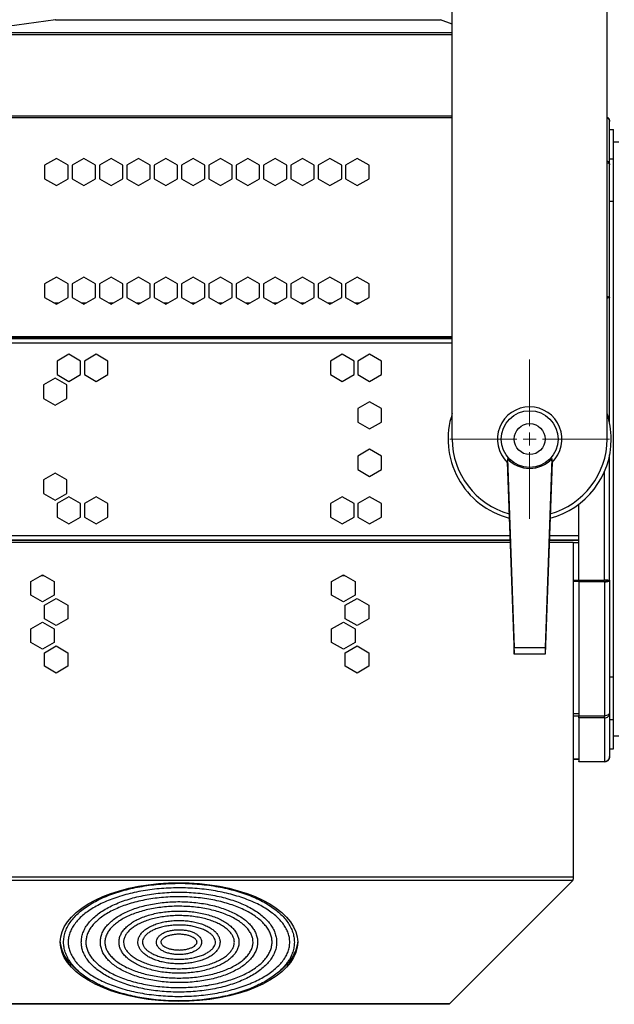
# Model space of a CAD drawing. Header units: millimetres. Extents: x 25 to 1481, y -957 to 677.
# Tile 10 of 12: x 812 to 1042, y 18 to 400. Entities that reach past the tile are written whole.
import ezdxf

# ---------------------------------------------------------------- set-up
doc = ezdxf.new("R2010")
doc.units = ezdxf.units.MM

# ---------------------------------------------------------------- blocks, each defined once
blk = doc.blocks.new('SW_CENTERMARKSYMBOL_3')
at = {"color": 0, "linetype": 'Continuous', "lineweight": 18}
for p, q in [((0, 5), (0, 30.89)), ((-5, 0), (-30.89, 0)), ((0, 0), (-2.5, 0)), ((0, 0), (0, 2.5)), ((0, 0), (0, -2.5)), ((0, 0), (2.5, 0)), ((5, 0), (30.89, 0)), ((0, -5), (0, -30.89))]:
    blk.add_line(p, q, dxfattribs=at)

msp = doc.modelspace()

# ---------------------------------------------------------------- linework, layer by layer
at = {"color": 7, "linetype": 'Continuous', "lineweight": 25}
for p, q in [((979.38, 237.25), (979.38, 637.25)), ((1039.38, 237.25), (1039.38, 637.25)), ((825.69, 399.74), (790.26, 394.76)), ((825.69, 399.74), (974.82, 399.74)), ((979.38, 397.99), (974.82, 399.74)), ((785.37, 394.07), (979.38, 394.07)), ((790.26, 394.76), (979.38, 394.76)), ((672.28, 362.55), (979.38, 362.55)), ((672.28, 361.85), (979.38, 361.85)), ((1040.38, 343.5), (1040.38, 360.25)), ((1040.38, 357.25), (1041.88, 357.25)), ((1041.88, 345.88), (1041.88, 357.25)), ((1043.88, 352.25), (1041.88, 352.25)), ((825.98, 346.01), (821.43, 343.39)), ((821.43, 343.39), (821.43, 338.13)), ((830.53, 343.39), (825.98, 346.01)), ((830.53, 338.13), (830.53, 343.39)), ((836.58, 346.01), (832.03, 343.39)), ((832.03, 343.39), (832.03, 338.13)), ((841.13, 343.39), (836.58, 346.01)), ((841.13, 338.13), (841.13, 343.39)), ((847.18, 346.01), (842.63, 343.39)), ((842.63, 343.39), (842.63, 338.13)), ((851.73, 343.39), (847.18, 346.01)), ((851.73, 338.13), (851.73, 343.39)), ((857.78, 346.01), (853.23, 343.39)), ((853.23, 343.39), (853.23, 338.13)), ((862.33, 343.39), (857.78, 346.01)), ((862.33, 338.13), (862.33, 343.39)), ((868.38, 346.01), (863.83, 343.39)), ((863.83, 343.39), (863.83, 338.13)), ((872.93, 343.39), (868.38, 346.01)), ((872.93, 338.13), (872.93, 343.39)), ((878.98, 346.01), (874.43, 343.39)), ((874.43, 343.39), (874.43, 338.13)), ((883.53, 343.39), (878.98, 346.01)), ((883.53, 338.13), (883.53, 343.39)), ((889.58, 346.01), (885.03, 343.39)), ((885.03, 343.39), (885.03, 338.13)), ((894.13, 343.39), (889.58, 346.01)), ((894.13, 338.13), (894.13, 343.39)), ((900.18, 346.01), (895.63, 343.39)), ((895.63, 343.39), (895.63, 338.13)), ((904.73, 343.39), (900.18, 346.01)), ((904.73, 338.13), (904.73, 343.39)), ((910.78, 346.01), (906.23, 343.39)), ((906.23, 343.39), (906.23, 338.13)), ((915.33, 343.39), (910.78, 346.01)), ((915.33, 338.13), (915.33, 343.39)), ((921.38, 346.01), (916.83, 343.39)), ((916.83, 343.39), (916.83, 338.13)), ((925.93, 343.39), (921.38, 346.01)), ((925.93, 338.13), (925.93, 343.39)), ((931.98, 346.01), (927.43, 343.39)), ((927.43, 343.39), (927.43, 338.13)), ((936.53, 343.39), (931.98, 346.01)), ((936.53, 338.13), (936.53, 343.39)), ((942.58, 346.01), (938.03, 343.39)), ((938.03, 343.39), (938.03, 338.13)), ((947.13, 343.39), (942.58, 346.01)), ((947.13, 338.13), (947.13, 343.39)), ((1040.38, 345.88), (1041.88, 345.88)), ((1040.38, 291.94), (1040.38, 343.5)), ((1041.88, 329.43), (1041.88, 345.88)), ((821.43, 338.13), (825.98, 335.51)), ((825.98, 335.51), (830.53, 338.13)), ((832.03, 338.13), (836.58, 335.51)), ((836.58, 335.51), (841.13, 338.13)), ((842.63, 338.13), (847.18, 335.51)), ((847.18, 335.51), (851.73, 338.13)), ((853.23, 338.13), (857.78, 335.51)), ((857.78, 335.51), (862.33, 338.13)), ((863.83, 338.13), (868.38, 335.51)), ((868.38, 335.51), (872.93, 338.13)), ((874.43, 338.13), (878.98, 335.51)), ((878.98, 335.51), (883.53, 338.13)), ((885.03, 338.13), (889.58, 335.51)), ((889.58, 335.51), (894.13, 338.13)), ((895.63, 338.13), (900.18, 335.51)), ((900.18, 335.51), (904.73, 338.13)), ((906.23, 338.13), (910.78, 335.51)), ((910.78, 335.51), (915.33, 338.13)), ((916.83, 338.13), (921.38, 335.51)), ((921.38, 335.51), (925.93, 338.13)), ((927.43, 338.13), (931.98, 335.51)), ((931.98, 335.51), (936.53, 338.13)), ((938.03, 338.13), (942.58, 335.51)), ((942.58, 335.51), (947.13, 338.13)), ((1040.38, 329.43), (1041.88, 329.43)), ((1041.88, 270.79), (1041.88, 329.43)), ((825.98, 300.01), (821.43, 297.39)), ((830.53, 297.39), (825.98, 300.01)), ((836.58, 300.01), (832.03, 297.39)), ((841.13, 297.39), (836.58, 300.01)), ((847.18, 300.01), (842.63, 297.39)), ((851.73, 297.39), (847.18, 300.01)), ((857.78, 300.01), (853.23, 297.39)), ((862.33, 297.39), (857.78, 300.01)), ((868.38, 300.01), (863.83, 297.39)), ((872.93, 297.39), (868.38, 300.01)), ((878.98, 300.01), (874.43, 297.39)), ((883.53, 297.39), (878.98, 300.01)), ((889.58, 300.01), (885.03, 297.39)), ((894.13, 297.39), (889.58, 300.01)), ((900.18, 300.01), (895.63, 297.39)), ((904.73, 297.39), (900.18, 300.01)), ((910.78, 300.01), (906.23, 297.39)), ((915.33, 297.39), (910.78, 300.01)), ((921.38, 300.01), (916.83, 297.39)), ((925.93, 297.39), (921.38, 300.01)), ((931.98, 300.01), (927.43, 297.39)), ((936.53, 297.39), (931.98, 300.01)), ((942.58, 300.01), (938.03, 297.39)), ((947.13, 297.39), (942.58, 300.01)), ((821.43, 297.39), (821.43, 292.13)), ((830.53, 292.13), (830.53, 297.39)), ((832.03, 297.39), (832.03, 292.13)), ((841.13, 292.13), (841.13, 297.39)), ((842.63, 297.39), (842.63, 292.13)), ((851.73, 292.13), (851.73, 297.39)), ((853.23, 297.39), (853.23, 292.13)), ((862.33, 292.13), (862.33, 297.39)), ((863.83, 297.39), (863.83, 292.13)), ((872.93, 292.13), (872.93, 297.39)), ((874.43, 297.39), (874.43, 292.13)), ((883.53, 292.13), (883.53, 297.39)), ((885.03, 297.39), (885.03, 292.13)), ((894.13, 292.13), (894.13, 297.39)), ((895.63, 297.39), (895.63, 292.13)), ((904.73, 292.13), (904.73, 297.39)), ((906.23, 297.39), (906.23, 292.13)), ((915.33, 292.13), (915.33, 297.39)), ((916.83, 297.39), (916.83, 292.13)), ((925.93, 292.13), (925.93, 297.39)), ((927.43, 297.39), (927.43, 292.13)), ((936.53, 292.13), (936.53, 297.39)), ((938.03, 297.39), (938.03, 292.13)), ((947.13, 292.13), (947.13, 297.39)), ((821.43, 292.13), (825.98, 289.51)), ((825.04, 290.05), (826.93, 290.05)), ((825.98, 289.51), (830.53, 292.13)), ((832.03, 292.13), (836.58, 289.51)), ((835.64, 290.05), (837.53, 290.05)), ((836.58, 289.51), (841.13, 292.13)), ((842.63, 292.13), (847.18, 289.51)), ((846.24, 290.05), (848.13, 290.05)), ((847.18, 289.51), (851.73, 292.13)), ((853.23, 292.13), (857.78, 289.51)), ((856.84, 290.05), (858.73, 290.05)), ((857.78, 289.51), (862.33, 292.13)), ((863.83, 292.13), (868.38, 289.51)), ((867.44, 290.05), (869.33, 290.05)), ((868.38, 289.51), (872.93, 292.13)), ((874.43, 292.13), (878.98, 289.51)), ((878.04, 290.05), (879.93, 290.05)), ((878.98, 289.51), (883.53, 292.13)), ((885.03, 292.13), (889.58, 289.51)), ((888.64, 290.05), (890.53, 290.05)), ((889.58, 289.51), (894.13, 292.13)), ((895.63, 292.13), (900.18, 289.51)), ((899.24, 290.05), (901.13, 290.05)), ((900.18, 289.51), (904.73, 292.13)), ((906.23, 292.13), (910.78, 289.51)), ((909.84, 290.05), (911.73, 290.05)), ((910.78, 289.51), (915.33, 292.13)), ((916.83, 292.13), (921.38, 289.51)), ((920.44, 290.05), (922.33, 290.05)), ((921.38, 289.51), (925.93, 292.13)), ((927.43, 292.13), (931.98, 289.51)), ((931.04, 290.05), (932.93, 290.05)), ((931.98, 289.51), (936.53, 292.13)), ((938.03, 292.13), (942.58, 289.51)), ((941.64, 290.05), (943.53, 290.05)), ((942.58, 289.51), (947.13, 292.13)), ((1039.55, 292.46), (1039.38, 292.39)), ((1039.74, 292.34), (1039.38, 292.22)), ((1039.55, 291.92), (1039.38, 291.92)), ((1040.38, 243.42), (1040.38, 291.94)), ((670.38, 276.45), (979.38, 276.45)), ((670.38, 276.25), (979.38, 276.25)), ((676.28, 276.96), (979.38, 276.96)), ((670.38, 274.55), (979.38, 274.55)), ((830.78, 270.11), (826.23, 267.48)), ((826.23, 267.48), (826.23, 262.23)), ((835.33, 267.48), (830.78, 270.11)), ((835.33, 262.23), (835.33, 267.48)), ((841.38, 270.11), (836.83, 267.48)), ((836.83, 267.48), (836.83, 262.23)), ((845.93, 267.48), (841.38, 270.11)), ((845.93, 262.23), (845.93, 267.48)), ((936.78, 270.11), (932.23, 267.48)), ((932.23, 267.48), (932.23, 262.23)), ((941.33, 267.48), (936.78, 270.11)), ((941.33, 262.23), (941.33, 267.48)), ((947.38, 270.11), (942.83, 267.48)), ((942.83, 267.48), (942.83, 262.23)), ((951.93, 267.48), (947.38, 270.11)), ((951.93, 262.23), (951.93, 267.48)), ((1041.88, 237.25), (1041.88, 270.79)), ((825.48, 260.91), (820.93, 258.28)), ((830.03, 258.28), (825.48, 260.91)), ((826.23, 262.23), (830.78, 259.6)), ((830.78, 259.6), (835.33, 262.23)), ((836.83, 262.23), (841.38, 259.6)), ((841.38, 259.6), (845.93, 262.23)), ((932.23, 262.23), (936.78, 259.6)), ((936.78, 259.6), (941.33, 262.23)), ((942.83, 262.23), (947.38, 259.6)), ((947.38, 259.6), (951.93, 262.23)), ((820.93, 258.28), (820.93, 253.03)), ((830.03, 253.03), (830.03, 258.28)), ((820.93, 253.03), (825.48, 250.4)), ((825.48, 250.4), (830.03, 253.03)), ((947.38, 251.71), (942.83, 249.08)), ((942.83, 249.08), (942.83, 243.83)), ((951.93, 249.08), (947.38, 251.71)), ((951.93, 243.83), (951.93, 249.08)), ((942.83, 243.83), (947.38, 241.2)), ((947.38, 241.2), (951.93, 243.83)), ((1041.88, 203.71), (1041.88, 237.25)), ((947.38, 233.31), (942.83, 230.68)), ((951.93, 230.68), (947.38, 233.31)), ((942.83, 230.68), (942.83, 225.43)), ((951.93, 225.43), (951.93, 230.68)), ((1000.76, 229.74), (1003.38, 156.44)), ((1018.01, 229.74), (1015.38, 156.44)), ((1040.38, 182.57), (1040.38, 231.09)), ((942.83, 225.43), (947.38, 222.8)), ((947.38, 222.8), (951.93, 225.43)), ((1000.67, 228.29), (1003.38, 153.86)), ((1018.1, 228.29), (1015.38, 153.86)), ((825.48, 224.11), (820.93, 221.48)), ((820.93, 221.48), (820.93, 216.23)), ((830.03, 221.48), (825.48, 224.11)), ((830.03, 216.23), (830.03, 221.48)), ((1038.38, 182.59), (1038.38, 224.68)), ((820.93, 216.23), (825.48, 213.6)), ((825.48, 213.6), (830.03, 216.23)), ((830.78, 214.91), (826.23, 212.28)), ((835.33, 212.28), (830.78, 214.91)), ((841.38, 214.91), (836.83, 212.28)), ((845.93, 212.28), (841.38, 214.91)), ((936.78, 214.91), (932.23, 212.28)), ((941.33, 212.28), (936.78, 214.91)), ((947.38, 214.91), (942.83, 212.28)), ((951.93, 212.28), (947.38, 214.91)), ((826.23, 212.28), (826.23, 207.03)), ((835.33, 207.03), (835.33, 212.28)), ((836.83, 212.28), (836.83, 207.03)), ((845.93, 207.03), (845.93, 212.28)), ((932.23, 212.28), (932.23, 207.03)), ((941.33, 207.03), (941.33, 212.28)), ((942.83, 212.28), (942.83, 207.03)), ((951.93, 207.03), (951.93, 212.28)), ((1028.38, 182.59), (1028.38, 212)), ((826.23, 207.03), (830.78, 204.4)), ((830.78, 204.4), (835.33, 207.03)), ((836.83, 207.03), (841.38, 204.4)), ((841.38, 204.4), (845.93, 207.03)), ((932.23, 207.03), (936.78, 204.4)), ((936.78, 204.4), (941.33, 207.03)), ((942.83, 207.03), (947.38, 204.4)), ((947.38, 204.4), (951.93, 207.03)), ((1041.88, 145.08), (1041.88, 203.71)), ((670.38, 199.95), (1001.7, 199.95)), ((1017.07, 199.95), (1028.38, 199.95)), ((670.38, 198.25), (1001.76, 198.25)), ((670.38, 198.05), (1001.77, 198.05)), ((1001.8, 197.25), (672.28, 197.25)), ((1026.28, 197.25), (1016.97, 197.25)), ((1017, 198.25), (1028.38, 198.25)), ((1017, 198.05), (1028.38, 198.05)), ((1026.28, 197.25), (1026.28, 67.48)), ((1026.28, 197.25), (1028.38, 197.25)), ((816.03, 182.08), (820.58, 184.71)), ((820.14, 184.45), (821.02, 184.45)), ((820.58, 184.71), (825.13, 182.08)), ((932.63, 182.08), (937.18, 184.71)), ((936.74, 184.45), (937.62, 184.45)), ((937.18, 184.71), (941.73, 182.08)), ((816.03, 176.83), (816.03, 182.08)), ((825.13, 182.08), (825.13, 176.83)), ((932.63, 176.83), (932.63, 182.08)), ((941.73, 182.08), (941.73, 176.83)), ((1026.28, 182.63), (1028.38, 182.63)), ((1026.28, 182.19), (1028.38, 182.19)), ((1028.38, 182.59), (1038.38, 182.59)), ((1028.38, 181.93), (1028.38, 182.24)), ((1028.38, 181.93), (1028.38, 129.96)), ((1038.38, 181.93), (1028.38, 181.93)), ((1039.55, 182.59), (1038.38, 182.59)), ((1038.38, 182.24), (1038.38, 181.93)), ((1038.38, 181.93), (1038.38, 129.96)), ((1038.88, 182.59), (1038.88, 182.25)), ((1039.55, 182.05), (1038.97, 182.3)), ((1039.74, 182.17), (1039.06, 182.4)), ((1040.38, 182.57), (1040.38, 131.01)), ((820.58, 174.2), (816.03, 176.83)), ((825.13, 176.83), (820.58, 174.2)), ((821.33, 172.88), (825.88, 175.51)), ((825.88, 175.51), (830.43, 172.88)), ((937.18, 174.2), (932.63, 176.83)), ((941.73, 176.83), (937.18, 174.2)), ((937.93, 172.88), (942.48, 175.51)), ((942.48, 175.51), (947.03, 172.88)), ((821.33, 167.63), (821.33, 172.88)), ((830.43, 172.88), (830.43, 167.63)), ((937.93, 167.63), (937.93, 172.88)), ((947.03, 172.88), (947.03, 167.63)), ((816.03, 163.68), (820.58, 166.31)), ((820.58, 166.31), (825.13, 163.68)), ((825.88, 165), (821.33, 167.63)), ((830.43, 167.63), (825.88, 165)), ((932.63, 163.68), (937.18, 166.31)), ((937.18, 166.31), (941.73, 163.68)), ((942.48, 165), (937.93, 167.63)), ((947.03, 167.63), (942.48, 165)), ((816.03, 158.43), (816.03, 163.68)), ((825.13, 163.68), (825.13, 158.43)), ((932.63, 158.43), (932.63, 163.68)), ((941.73, 163.68), (941.73, 158.43)), ((820.58, 155.8), (816.03, 158.43)), ((825.13, 158.43), (820.58, 155.8)), ((821.33, 154.48), (825.88, 157.11)), ((825.88, 157.11), (830.43, 154.48)), ((937.18, 155.8), (932.63, 158.43)), ((941.73, 158.43), (937.18, 155.8)), ((937.93, 154.48), (942.48, 157.11)), ((942.48, 157.11), (947.03, 154.48)), ((1003.38, 153.86), (1003.38, 156.44)), ((1003.38, 156.44), (1015.38, 156.44)), ((1015.38, 156.44), (1015.38, 153.86)), ((821.33, 149.23), (821.33, 154.48)), ((830.43, 154.48), (830.43, 149.23)), ((937.93, 149.23), (937.93, 154.48)), ((947.03, 154.48), (947.03, 149.23)), ((1015.38, 153.86), (1003.38, 153.86)), ((825.88, 146.6), (821.33, 149.23)), ((830.43, 149.23), (825.88, 146.6)), ((942.48, 146.6), (937.93, 149.23)), ((947.03, 149.23), (942.48, 146.6)), ((1040.38, 145.08), (1041.88, 145.08)), ((1041.88, 128.63), (1041.88, 145.08)), ((1026.28, 130.89), (1028.38, 130.89)), ((1026.28, 129.99), (1028.38, 129.99)), ((1038.38, 129.96), (1028.38, 129.96)), ((1028.38, 129.25), (1028.38, 129.96)), ((1038.38, 129.25), (1038.38, 129.96)), ((1040.38, 131.01), (1040.38, 114.25)), ((1038.38, 129.25), (1028.38, 129.25)), ((1028.38, 129.25), (1028.38, 112.36)), ((1038.38, 129.25), (1038.38, 112.36)), ((1040.38, 128.63), (1041.88, 128.63)), ((1041.88, 117.25), (1041.88, 128.63)), ((1041.88, 122.25), (1043.88, 122.25)), ((1040.38, 117.25), (1041.88, 117.25)), ((1026.28, 113.32), (1028.38, 113.32)), ((1026.28, 113.25), (1028.38, 113.25)), ((1028.38, 112.36), (1038.38, 112.36)), ((1028.38, 112.25), (1028.38, 112.36)), ((1038.38, 112.25), (1028.38, 112.25)), ((1038.38, 112.36), (1038.38, 112.25)), ((1026.28, 67.48), (672.28, 67.48)), ((1026.13, 66.27), (672.35, 66.27)), ((1026.13, 66.27), (978.3, 18.44)), ((1026.28, 67.48), (1026.28, 66.78)), ((978.3, 18.44), (694.66, 18.44)), ((978.15, 18.25), (694.73, 18.25)), ((978.15, 18.3), (978.15, 18.25))]:
    msp.add_line(p, q, dxfattribs=at)
at = {"color": 7, "linetype": 'Continuous', "lineweight": 25, "flags": 128}
for points in [[(1039.38, 361.99), (1039.42, 361.96), (1039.55, 361.88)], [(1039.55, 361.79), (1039.42, 361.87), (1039.38, 361.89)], [(1039.38, 292.49), (1039.42, 292.48), (1039.55, 292.46)], [(1038.88, 182.28), (1038.9, 182.29), (1038.97, 182.3)], [(873.48, 65.36), (877.49, 65.27), (881.47, 65.01), (885.39, 64.57), (889.22, 63.97), (892.93, 63.2), (896.48, 62.28), (899.87, 61.2), (903.05, 59.98), (906.01, 58.62), (908.72, 57.14), (911.17, 55.55), (913.32, 53.86), (915.17, 52.08), (916.71, 50.22), (917.92, 48.31), (918.79, 46.35), (919.31, 44.36), (919.48, 42.36), (919.31, 40.35), (918.79, 38.36), (917.92, 36.4), (916.71, 34.49), (915.17, 32.64), (913.32, 30.86), (911.17, 29.16), (908.72, 27.57), (906.01, 26.09), (903.05, 24.74), (899.87, 23.52), (896.48, 22.44), (892.93, 21.51), (889.22, 20.74), (885.39, 20.14), (881.47, 19.71), (877.49, 19.44), (873.48, 19.36), (869.48, 19.44), (865.5, 19.71), (861.58, 20.14), (857.75, 20.74), (854.04, 21.51), (850.48, 22.44), (847.1, 23.52), (843.92, 24.74), (840.96, 26.09), (838.25, 27.57), (835.8, 29.16), (833.65, 30.86), (831.79, 32.64), (830.26, 34.49), (829.05, 36.4), (828.18, 38.36), (827.66, 40.35), (827.48, 42.36), (827.66, 44.36), (828.18, 46.35), (829.05, 48.31), (830.26, 50.22), (831.79, 52.08), (833.65, 53.86), (835.8, 55.55), (838.25, 57.14), (840.96, 58.62), (843.92, 59.98), (847.1, 61.2), (850.48, 62.28), (854.04, 63.2), (857.75, 63.97), (861.58, 64.57), (865.5, 65.01), (869.48, 65.27), (873.48, 65.36)], [(834.55, 30.97), (833.65, 31.72), (831.79, 33.5), (830.26, 35.36), (829.05, 37.27), (828.18, 39.23), (827.66, 41.22), (827.49, 42.79)], [(919.48, 42.79), (919.31, 41.22), (918.79, 39.23), (917.92, 37.27), (916.71, 35.36), (915.17, 33.5), (913.32, 31.72), (912.45, 31)]]:
    msp.add_lwpolyline(points, dxfattribs=at)
at = {"color": 7, "linetype": 'Continuous', "lineweight": 25}
for radius in [11, 6]:
    msp.add_circle((1009.38, 237.25), radius, dxfattribs=at)
for centre, radius, start, end in [((838.16, 311.3), 89.31, 97.9655, 98.0283), ((969.22, 385.19), 15.59, 68.9378, 69.0775), ((1009.38, 237.25), 12.5, 313.8798, 226.1202), ((1009.38, 237.25), 31.61, 161.6529, 255.4752), ((1009.38, 237.25), 31.61, 0, 18.3471), ((1009.38, 237.25), 30, 180, 254.5573), ((1009.38, 237.25), 31.61, 284.5248, 0), ((1009.38, 237.25), 30, 285.4427, 0), ((1038.43, 187.44), 5.51, 269.5767, 281.8028), ((1038.39, 114.43), 2.07, 269.8805, 304.2148), ((1038.38, 114.25), 2, 270, 305.7404)]:
    msp.add_arc(centre, radius, start, end, dxfattribs=at)
msp.add_ellipse((1009.38, 237.54), major_axis=(0, 11.63), ratio=0.999694, start_param=2.305876, end_param=3.977309, dxfattribs=at)
for points in [[(1039.55, 361.88), (1039.62, 361.83), (1039.68, 361.78), (1039.74, 361.73)], [(1039.74, 361.67), (1039.68, 361.72), (1039.62, 361.75), (1039.55, 361.79)], [(1039.55, 292.46), (1039.62, 292.42), (1039.68, 292.38), (1039.74, 292.34)], [(1039.74, 291.99), (1039.68, 291.97), (1039.62, 291.94), (1039.55, 291.92)], [(1000.76, 229.74), (1000.75, 229.22), (1000.73, 228.72), (1000.72, 228.24)], [(1018.05, 228.24), (1018.04, 228.72), (1018.02, 229.22), (1018.01, 229.74)], [(1038.97, 182.3), (1039, 182.33), (1039.03, 182.36), (1039.06, 182.4)], [(1039.74, 182.51), (1039.68, 182.54), (1039.62, 182.57), (1039.55, 182.59)], [(1039.55, 182.05), (1039.62, 182.09), (1039.68, 182.13), (1039.74, 182.17)], [(1039.74, 112.83), (1039.68, 112.79), (1039.62, 112.75), (1039.55, 112.72)], [(1039.55, 112.63), (1039.62, 112.68), (1039.68, 112.73), (1039.74, 112.78)], [(1026.13, 66.27), (1026.18, 66.39), (1026.23, 66.57), (1026.28, 66.78)], [(978.15, 18.3), (978.2, 18.33), (978.25, 18.38), (978.3, 18.44)]]:
    msp.add_open_spline(points, degree=3, dxfattribs=at)
for points, knots in [([(1039.74, 361.73), (1039.94, 361.54), (1040.1, 361.31), (1040.33, 360.81), (1040.38, 360.53), (1040.38, 360.25)], [0, 0, 0, 0, 0.5, 0.5, 1, 1, 1, 1]), ([(1040.38, 360.25), (1040.38, 360.52), (1040.33, 360.78), (1040.1, 361.27), (1039.94, 361.49), (1039.74, 361.67)], [0, 0, 0, 0, 0.5, 0.5, 1, 1, 1, 1]), ([(1039.38, 345.02), (1039.53, 344.94), (1039.9, 344.76), (1040.29, 344.21), (1040.35, 343.73), (1040.38, 343.5)], [0, 0, 0, 0, 0.241958, 0.620979, 1, 1, 1, 1]), ([(1040.38, 343.5), (1040.35, 343.62), (1040.29, 343.85), (1039.9, 344.13), (1039.53, 344.26), (1039.38, 344.31)], [0, 0, 0, 0, 0.379021, 0.758042, 1, 1, 1, 1]), ([(1039.74, 292.34), (1039.94, 292.29), (1040.1, 292.23), (1040.33, 292.09), (1040.38, 292.01), (1040.38, 291.94)], [0, 0, 0, 0, 0.5, 0.5, 1, 1, 1, 1]), ([(1040.38, 291.94), (1040.38, 291.95), (1040.33, 291.96), (1040.1, 291.97), (1039.94, 291.98), (1039.74, 291.99)], [0, 0, 0, 0, 0.5, 0.5, 1, 1, 1, 1]), ([(1039.06, 182.4), (1039.11, 182.41), (1039.2, 182.43), (1039.3, 182.47), (1039.34, 182.5), (1039.35, 182.51)], [0, 0, 0, 0, 0.35012, 0.700217, 1, 1, 1, 1]), ([(1040.38, 182.57), (1040.38, 182.56), (1040.33, 182.55), (1040.1, 182.53), (1039.94, 182.52), (1039.74, 182.51)], [0, 0, 0, 0, 0.5, 0.5, 1, 1, 1, 1]), ([(1039.74, 182.17), (1039.94, 182.22), (1040.1, 182.28), (1040.33, 182.42), (1040.38, 182.49), (1040.38, 182.57)], [0, 0, 0, 0, 0.5, 0.5, 1, 1, 1, 1]), ([(1040.38, 131.01), (1040.38, 130.89), (1040.33, 130.77), (1040.13, 130.55), (1039.98, 130.45), (1039.61, 130.26), (1039.39, 130.18), (1038.91, 130.05), (1038.65, 129.99), (1038.38, 129.96)], [0, 0, 0, 0, 0.25, 0.25, 0.5, 0.5, 0.75, 0.75, 1, 1, 1, 1]), ([(1038.38, 129.25), (1038.65, 129.23), (1038.91, 129.27), (1039.39, 129.44), (1039.61, 129.57), (1039.98, 129.9), (1040.13, 130.1), (1040.33, 130.53), (1040.38, 130.77), (1040.38, 131.01)], [0, 0, 0, 0, 0.25, 0.25, 0.5, 0.5, 0.75, 0.75, 1, 1, 1, 1]), ([(1040.38, 114.25), (1040.38, 113.99), (1040.33, 113.72), (1040.1, 113.24), (1039.94, 113.01), (1039.74, 112.83)], [0, 0, 0, 0, 0.5, 0.5, 1, 1, 1, 1]), ([(1039.74, 112.78), (1039.94, 112.97), (1040.1, 113.2), (1040.33, 113.7), (1040.38, 113.98), (1040.38, 114.25)], [0, 0, 0, 0, 0.5, 0.5, 1, 1, 1, 1]), ([(918.19, 42.34), (918.18, 42.7), (918.15, 43.69), (917.86, 45.33), (917.22, 47.23), (916.27, 49.09), (915.02, 50.91), (913.47, 52.66), (911.63, 54.34), (909.52, 55.94), (907.16, 57.43), (904.55, 58.82), (901.73, 60.09), (898.71, 61.23), (895.51, 62.24), (892.16, 63.1), (888.68, 63.82), (885.09, 64.39), (881.42, 64.81), (877.7, 65.07), (873.95, 65.16), (870.19, 65.1), (866.46, 64.89), (862.78, 64.51), (859.17, 63.98), (855.66, 63.29), (852.28, 62.46), (849.04, 61.49), (845.97, 60.39), (843.1, 59.15), (840.44, 57.79), (838.01, 56.32), (835.83, 54.74), (833.91, 53.07), (832.28, 51.32), (830.94, 49.49), (829.91, 47.61), (829.2, 45.69), (828.81, 43.74), (828.74, 41.8), (828.99, 39.86), (829.55, 37.96), (830.42, 36.08), (831.59, 34.25), (833.06, 32.48), (834.82, 30.78), (836.86, 29.16), (839.16, 27.64), (841.71, 26.22), (844.47, 24.92), (847.44, 23.74), (850.6, 22.7), (853.91, 21.8), (857.36, 21.04), (860.92, 20.43), (864.57, 19.97), (868.28, 19.67), (872.03, 19.53), (875.79, 19.55), (879.53, 19.73), (883.23, 20.06), (886.86, 20.55), (890.39, 21.2), (893.81, 21.99), (897.09, 22.92), (900.2, 23.99), (903.13, 25.2), (905.85, 26.52), (908.34, 27.97), (910.59, 29.52), (912.58, 31.16), (914.29, 32.9), (915.7, 34.71), (916.82, 36.58), (917.61, 38.49), (918.1, 40.42), (918.16, 41.71), (918.19, 42.34)], [0, 0, 0, 0, 0.007154, 0.020238, 0.033344, 0.046525, 0.059806, 0.07318, 0.086624, 0.10011, 0.113614, 0.12712, 0.14062, 0.154111, 0.167592, 0.181065, 0.19453, 0.207988, 0.221442, 0.234893, 0.248341, 0.261789, 0.275238, 0.288688, 0.302142, 0.3156, 0.329064, 0.342536, 0.356017, 0.36951, 0.383014, 0.39653, 0.410056, 0.423586, 0.437105, 0.45059, 0.464012, 0.477341, 0.490562, 0.503691, 0.516779, 0.529874, 0.543031, 0.556285, 0.569637, 0.583065, 0.596543, 0.610043, 0.62355, 0.637052, 0.650546, 0.66403, 0.677504, 0.690971, 0.704431, 0.717886, 0.731338, 0.744787, 0.758235, 0.771683, 0.785133, 0.798585, 0.812042, 0.825504, 0.838974, 0.852453, 0.865942, 0.879443, 0.892956, 0.90648, 0.920011, 0.933534, 0.947031, 0.960473, 0.973828, 0.987077, 1, 1, 1, 1]), ([(916.41, 42.34), (916.4, 42.04), (916.38, 41.15), (916.1, 39.66), (915.48, 37.9), (914.54, 36.17), (913.3, 34.48), (911.77, 32.85), (909.97, 31.29), (907.9, 29.8), (905.58, 28.4), (903.02, 27.1), (900.24, 25.92), (897.27, 24.85), (894.11, 23.91), (890.81, 23.1), (887.37, 22.44), (883.83, 21.92), (880.22, 21.56), (876.55, 21.35), (872.86, 21.3), (869.18, 21.41), (865.52, 21.67), (861.93, 22.08), (858.42, 22.65), (855.02, 23.36), (851.76, 24.21), (848.67, 25.2), (845.76, 26.31), (843.05, 27.54), (840.57, 28.87), (838.34, 30.3), (836.36, 31.81), (834.66, 33.39), (833.24, 35.02), (832.11, 36.7), (831.28, 38.41), (830.75, 40.15), (830.52, 41.91), (830.6, 43.69), (830.99, 45.46), (831.7, 47.22), (832.71, 48.94), (834.02, 50.62), (835.62, 52.23), (837.49, 53.78), (839.62, 55.24), (842.01, 56.62), (844.62, 57.89), (847.45, 59.05), (850.47, 60.08), (853.66, 60.99), (857.01, 61.76), (860.47, 62.39), (864.03, 62.87), (867.66, 63.19), (871.34, 63.36), (875.03, 63.37), (878.71, 63.23), (882.35, 62.93), (885.92, 62.48), (889.41, 61.87), (892.77, 61.13), (895.99, 60.24), (899.05, 59.22), (901.91, 58.08), (904.56, 56.83), (906.98, 55.47), (909.15, 54.02), (911.06, 52.49), (912.69, 50.9), (914.04, 49.25), (915.09, 47.56), (915.85, 45.84), (916.32, 44.1), (916.38, 42.93), (916.41, 42.34)], [0, 0, 0, 0, 0.007065, 0.021075, 0.035023, 0.048842, 0.062533, 0.076133, 0.08968, 0.103204, 0.116723, 0.130243, 0.143771, 0.157309, 0.170857, 0.184415, 0.197981, 0.211554, 0.225131, 0.238713, 0.252296, 0.26588, 0.279463, 0.293043, 0.30662, 0.32019, 0.333753, 0.347307, 0.36085, 0.374382, 0.3879, 0.401407, 0.414904, 0.428399, 0.441903, 0.455437, 0.469036, 0.48274, 0.496581, 0.510549, 0.524557, 0.538477, 0.552262, 0.565926, 0.579509, 0.593049, 0.60657, 0.620088, 0.63361, 0.64714, 0.660681, 0.674231, 0.687791, 0.701359, 0.714933, 0.728512, 0.742094, 0.755678, 0.769262, 0.782844, 0.796424, 0.809998, 0.823567, 0.837128, 0.85068, 0.86422, 0.877748, 0.891264, 0.904767, 0.918264, 0.931759, 0.945268, 0.958815, 0.972436, 0.986172, 1, 1, 1, 1]), ([(911.33, 42.34), (911.32, 42.67), (911.29, 43.59), (911, 45.11), (910.36, 46.86), (909.41, 48.57), (908.17, 50.22), (906.62, 51.82), (904.8, 53.33), (902.71, 54.75), (900.38, 56.06), (897.82, 57.25), (895.06, 58.32), (892.12, 59.26), (889.03, 60.05), (885.81, 60.69), (882.49, 61.19), (879.1, 61.52), (875.66, 61.71), (872.2, 61.73), (868.76, 61.59), (865.35, 61.29), (862.01, 60.84), (858.76, 60.23), (855.64, 59.48), (852.66, 58.58), (849.86, 57.55), (847.24, 56.38), (844.85, 55.1), (842.69, 53.71), (840.78, 52.21), (839.15, 50.62), (837.81, 48.95), (836.78, 47.22), (836.06, 45.45), (835.67, 43.65), (835.6, 41.84), (835.84, 40.06), (836.4, 38.3), (837.27, 36.58), (838.44, 34.9), (839.9, 33.29), (841.65, 31.76), (843.67, 30.31), (845.94, 28.97), (848.44, 27.74), (851.14, 26.64), (854.03, 25.67), (857.09, 24.84), (860.27, 24.15), (863.57, 23.62), (866.94, 23.24), (870.37, 23.01), (873.83, 22.95), (877.28, 23.04), (880.7, 23.3), (884.06, 23.71), (887.34, 24.28), (890.5, 24.99), (893.52, 25.85), (896.37, 26.85), (899.04, 27.97), (901.5, 29.22), (903.72, 30.59), (905.7, 32.06), (907.4, 33.63), (908.82, 35.27), (909.94, 36.99), (910.74, 38.75), (911.24, 40.54), (911.3, 41.75), (911.33, 42.34)], [0, 0, 0, 0, 0.007799, 0.021964, 0.036163, 0.050468, 0.06491, 0.079474, 0.094121, 0.108811, 0.123514, 0.138212, 0.152898, 0.167571, 0.182231, 0.196881, 0.211523, 0.226158, 0.240789, 0.255419, 0.270048, 0.284679, 0.299314, 0.313955, 0.328604, 0.343264, 0.357937, 0.372625, 0.38733, 0.402052, 0.416787, 0.431518, 0.446219, 0.460848, 0.475359, 0.489722, 0.503955, 0.518127, 0.532309, 0.546579, 0.560984, 0.575519, 0.590147, 0.604829, 0.619531, 0.634231, 0.648921, 0.663597, 0.678261, 0.692913, 0.707557, 0.722194, 0.736826, 0.751456, 0.766085, 0.780715, 0.795349, 0.809988, 0.824634, 0.839291, 0.85396, 0.868644, 0.883345, 0.898062, 0.912794, 0.927529, 0.942242, 0.956895, 0.971441, 0.985845, 1, 1, 1, 1]), ([(909.55, 42.34), (909.54, 42.07), (909.52, 41.26), (909.25, 39.91), (908.62, 38.31), (907.68, 36.74), (906.45, 35.21), (904.94, 33.75), (903.15, 32.36), (901.11, 31.05), (898.82, 29.84), (896.32, 28.74), (893.6, 27.75), (890.72, 26.89), (887.67, 26.16), (884.51, 25.58), (881.24, 25.14), (877.9, 24.86), (874.53, 24.73), (871.14, 24.76), (867.78, 24.95), (864.47, 25.29), (861.23, 25.78), (858.11, 26.42), (855.12, 27.2), (852.29, 28.11), (849.66, 29.15), (847.23, 30.3), (845.04, 31.55), (843.1, 32.89), (841.42, 34.3), (840.03, 35.77), (838.92, 37.29), (838.11, 38.84), (837.59, 40.41), (837.37, 42.01), (837.46, 43.62), (837.87, 45.24), (838.59, 46.83), (839.61, 48.39), (840.92, 49.9), (842.52, 51.34), (844.38, 52.71), (846.49, 53.99), (848.84, 55.17), (851.41, 56.25), (854.18, 57.2), (857.11, 58.02), (860.19, 58.71), (863.39, 59.25), (866.68, 59.64), (870.03, 59.88), (873.41, 59.96), (876.8, 59.88), (880.15, 59.65), (883.44, 59.27), (886.65, 58.73), (889.74, 58.05), (892.68, 57.23), (895.45, 56.28), (898.03, 55.22), (900.39, 54.04), (902.52, 52.76), (904.38, 51.4), (905.98, 49.97), (907.29, 48.48), (908.31, 46.96), (909.04, 45.4), (909.47, 43.86), (909.53, 42.84), (909.55, 42.34)], [0, 0, 0, 0, 0.007683, 0.023046, 0.038312, 0.053386, 0.068287, 0.08308, 0.097819, 0.11254, 0.127261, 0.14199, 0.156733, 0.171491, 0.186262, 0.201045, 0.215836, 0.230634, 0.245437, 0.260241, 0.275045, 0.289846, 0.304642, 0.31943, 0.334208, 0.348974, 0.363724, 0.378456, 0.393171, 0.407869, 0.422557, 0.437248, 0.451965, 0.466754, 0.481676, 0.496789, 0.512091, 0.527448, 0.542662, 0.55768, 0.572544, 0.587316, 0.602047, 0.616768, 0.63149, 0.646223, 0.660971, 0.675732, 0.690507, 0.705292, 0.720086, 0.734885, 0.749689, 0.764493, 0.779297, 0.794097, 0.808891, 0.823676, 0.838451, 0.853212, 0.867957, 0.882684, 0.897394, 0.912088, 0.926776, 0.941471, 0.956204, 0.971024, 0.985996, 1, 1, 1, 1]), ([(903.96, 42.34), (903.95, 42.64), (903.93, 43.48), (903.63, 44.85), (902.99, 46.42), (902.05, 47.95), (900.81, 49.42), (899.28, 50.81), (897.47, 52.12), (895.42, 53.32), (893.14, 54.41), (890.65, 55.37), (887.99, 56.19), (885.18, 56.87), (882.26, 57.4), (879.24, 57.78), (876.17, 57.99), (873.07, 58.05), (869.97, 57.95), (866.91, 57.69), (863.92, 57.27), (861.02, 56.7), (858.25, 55.99), (855.64, 55.13), (853.21, 54.13), (850.98, 53.02), (848.99, 51.78), (847.24, 50.44), (845.77, 49), (844.59, 47.48), (843.72, 45.9), (843.18, 44.28), (842.96, 42.64), (843.06, 41.01), (843.48, 39.41), (844.2, 37.85), (845.22, 36.34), (846.54, 34.89), (848.15, 33.51), (850.02, 32.23), (852.14, 31.06), (854.48, 30.01), (857.01, 29.08), (859.71, 28.3), (862.55, 27.66), (865.51, 27.17), (868.54, 26.84), (871.63, 26.66), (874.73, 26.64), (877.82, 26.79), (880.86, 27.09), (883.83, 27.55), (886.7, 28.16), (889.43, 28.91), (892, 29.81), (894.38, 30.84), (896.54, 31.99), (898.47, 33.25), (900.15, 34.62), (901.54, 36.08), (902.64, 37.62), (903.42, 39.22), (903.88, 40.8), (903.94, 41.85), (903.96, 42.34)], [0, 0, 0, 0, 0.008732, 0.024425, 0.04017, 0.056081, 0.072198, 0.088481, 0.104862, 0.121283, 0.137702, 0.154105, 0.170488, 0.186853, 0.203202, 0.21954, 0.235869, 0.252194, 0.268519, 0.284846, 0.301179, 0.317521, 0.333877, 0.35025, 0.366646, 0.383067, 0.399515, 0.415985, 0.432455, 0.448878, 0.465182, 0.481292, 0.49718, 0.51291, 0.528606, 0.544387, 0.560353, 0.57652, 0.592835, 0.609232, 0.625656, 0.642072, 0.65847, 0.674848, 0.691208, 0.707554, 0.723889, 0.740217, 0.756542, 0.772867, 0.789195, 0.80553, 0.821875, 0.838235, 0.854614, 0.871016, 0.887445, 0.903899, 0.920373, 0.936837, 0.953235, 0.969494, 0.985544, 1, 1, 1, 1]), ([(902.19, 42.34), (902.18, 42.11), (902.16, 41.39), (901.89, 40.21), (901.26, 38.79), (900.33, 37.41), (899.11, 36.09), (897.61, 34.83), (895.85, 33.65), (893.85, 32.56), (891.62, 31.57), (889.19, 30.7), (886.58, 29.96), (883.83, 29.36), (880.96, 28.9), (878, 28.59), (875, 28.43), (871.98, 28.43), (868.97, 28.59), (866.02, 28.9), (863.15, 29.36), (860.39, 29.96), (857.78, 30.7), (855.35, 31.58), (853.12, 32.56), (851.11, 33.65), (849.36, 34.83), (847.87, 36.08), (846.67, 37.38), (845.75, 38.73), (845.12, 40.1), (844.79, 41.49), (844.75, 42.9), (845.03, 44.32), (845.62, 45.74), (846.52, 47.12), (847.71, 48.45), (849.18, 49.72), (850.91, 50.91), (852.89, 52.01), (855.09, 53.01), (857.5, 53.89), (860.09, 54.65), (862.83, 55.27), (865.69, 55.74), (868.63, 56.07), (871.63, 56.25), (874.66, 56.26), (877.66, 56.12), (880.63, 55.83), (883.51, 55.39), (886.28, 54.8), (888.91, 54.07), (891.36, 53.21), (893.62, 52.24), (895.65, 51.16), (897.43, 49.99), (898.95, 48.75), (900.18, 47.45), (901.13, 46.11), (901.79, 44.74), (902.13, 43.48), (902.17, 42.68), (902.19, 42.34)], [0, 0, 0, 0, 0.008571, 0.025939, 0.043129, 0.060001, 0.076633, 0.093138, 0.109595, 0.126047, 0.14251, 0.158993, 0.1755, 0.192026, 0.208569, 0.225125, 0.241689, 0.258258, 0.274827, 0.291391, 0.307947, 0.32449, 0.341016, 0.35752, 0.373998, 0.390448, 0.40687, 0.423275, 0.43968, 0.456128, 0.4727, 0.48951, 0.506643, 0.524014, 0.541236, 0.558142, 0.574795, 0.591309, 0.607769, 0.62422, 0.640681, 0.657162, 0.673666, 0.690191, 0.706732, 0.723287, 0.73985, 0.756418, 0.772987, 0.789553, 0.80611, 0.822654, 0.839182, 0.855689, 0.872171, 0.888623, 0.905048, 0.921454, 0.937858, 0.954297, 0.97085, 0.987628, 1, 1, 1, 1]), ([(896.73, 42.34), (896.72, 42.61), (896.69, 43.36), (896.39, 44.57), (895.75, 45.94), (894.81, 47.26), (893.58, 48.52), (892.07, 49.69), (890.3, 50.76), (888.3, 51.72), (886.1, 52.54), (883.73, 53.22), (881.23, 53.76), (878.62, 54.14), (875.95, 54.37), (873.24, 54.43), (870.54, 54.34), (867.87, 54.08), (865.29, 53.67), (862.81, 53.11), (860.47, 52.4), (858.3, 51.56), (856.34, 50.58), (854.6, 49.49), (853.12, 48.28), (851.92, 46.98), (851.02, 45.6), (850.44, 44.16), (850.2, 42.71), (850.28, 41.26), (850.68, 39.85), (851.38, 38.48), (852.37, 37.17), (853.66, 35.93), (855.22, 34.78), (857.04, 33.73), (859.08, 32.8), (861.31, 32), (863.71, 31.35), (866.23, 30.84), (868.86, 30.49), (871.54, 30.29), (874.25, 30.26), (876.95, 30.38), (879.6, 30.67), (882.17, 31.11), (884.62, 31.7), (886.93, 32.43), (889.06, 33.31), (890.98, 34.3), (892.67, 35.42), (894.1, 36.65), (895.25, 37.97), (896.09, 39.36), (896.59, 40.77), (896.72, 41.78), (896.73, 42.29), (896.73, 42.34)], [0, 0, 0, 0, 0.010078, 0.027888, 0.04579, 0.063979, 0.082496, 0.101246, 0.120106, 0.138982, 0.157832, 0.176649, 0.195437, 0.214201, 0.232948, 0.251687, 0.270424, 0.289166, 0.307919, 0.326691, 0.345489, 0.364324, 0.383202, 0.402128, 0.421092, 0.440042, 0.458867, 0.477419, 0.495602, 0.513492, 0.531306, 0.549251, 0.567506, 0.586077, 0.604857, 0.623726, 0.642598, 0.661443, 0.680254, 0.699036, 0.717796, 0.736542, 0.75528, 0.774018, 0.792761, 0.811517, 0.830293, 0.849098, 0.86794, 0.886827, 0.905762, 0.924731, 0.943666, 0.962451, 0.980936, 0.997851, 1, 1, 1, 1]), ([(894.95, 42.34), (894.94, 42.15), (894.92, 41.55), (894.65, 40.54), (894.03, 39.34), (893.11, 38.18), (891.9, 37.08), (890.43, 36.05), (888.71, 35.11), (886.77, 34.27), (884.63, 33.55), (882.32, 32.96), (879.88, 32.51), (877.35, 32.2), (874.75, 32.05), (872.13, 32.05), (869.54, 32.21), (867, 32.52), (864.56, 32.98), (862.25, 33.58), (860.12, 34.3), (858.18, 35.15), (856.47, 36.09), (855.02, 37.12), (853.85, 38.2), (852.95, 39.33), (852.35, 40.48), (852.03, 41.64), (852, 42.82), (852.27, 44.03), (852.87, 45.23), (853.76, 46.4), (854.94, 47.5), (856.39, 48.54), (858.08, 49.49), (860, 50.34), (862.13, 51.07), (864.42, 51.68), (866.85, 52.14), (869.38, 52.46), (871.97, 52.63), (874.59, 52.64), (877.19, 52.5), (879.73, 52.2), (882.19, 51.76), (884.51, 51.17), (886.66, 50.45), (888.62, 49.62), (890.34, 48.69), (891.82, 47.67), (893.02, 46.59), (893.95, 45.46), (894.58, 44.32), (894.9, 43.28), (894.93, 42.62), (894.95, 42.34)], [0, 0, 0, 0, 0.009835, 0.03021, 0.050197, 0.069613, 0.088692, 0.107644, 0.126574, 0.14552, 0.164504, 0.183526, 0.202582, 0.221663, 0.240762, 0.259869, 0.278977, 0.298076, 0.317157, 0.336212, 0.355231, 0.374205, 0.393128, 0.412002, 0.43085, 0.449711, 0.4687, 0.488023, 0.507913, 0.528294, 0.548337, 0.567798, 0.586899, 0.605856, 0.624787, 0.643731, 0.66271, 0.681729, 0.700782, 0.719862, 0.738959, 0.758066, 0.777174, 0.796274, 0.815357, 0.834415, 0.853438, 0.872416, 0.891345, 0.910223, 0.929071, 0.947927, 0.966897, 0.986177, 1, 1, 1, 1]), ([(889.4, 42.34), (889.39, 42.58), (889.36, 43.22), (889.05, 44.24), (888.42, 45.38), (887.49, 46.45), (886.28, 47.44), (884.81, 48.33), (883.11, 49.11), (881.22, 49.74), (879.18, 50.23), (877.02, 50.57), (874.81, 50.74), (872.56, 50.76), (870.34, 50.61), (868.18, 50.3), (866.12, 49.84), (864.2, 49.23), (862.45, 48.48), (860.92, 47.6), (859.64, 46.6), (858.63, 45.49), (857.93, 44.3), (857.57, 43.05), (857.55, 41.81), (857.85, 40.61), (858.44, 39.46), (859.33, 38.38), (860.5, 37.38), (861.94, 36.47), (863.61, 35.68), (865.48, 35.02), (867.5, 34.51), (869.64, 34.16), (871.85, 33.96), (874.09, 33.92), (876.32, 34.05), (878.49, 34.33), (880.57, 34.77), (882.51, 35.36), (884.28, 36.09), (885.85, 36.95), (887.17, 37.94), (888.22, 39.03), (888.96, 40.22), (889.34, 41.34), (889.38, 42.05), (889.4, 42.34)], [0, 0, 0, 0, 0.0123727, 0.0335474, 0.0549146, 0.0768716, 0.0994246, 0.1223134, 0.1452798, 0.1681953, 0.1910448, 0.2138395, 0.236598, 0.2593397, 0.282084, 0.3048444, 0.327641, 0.3504961, 0.3734333, 0.3964722, 0.4196122, 0.4427546, 0.4656194, 0.4878519, 0.5093692, 0.5305721, 0.5518813, 0.5737459, 0.5962281, 0.6190874, 0.6420563, 0.664981, 0.6878393, 0.7106406, 0.733403, 0.7561459, 0.7788887, 0.8016458, 0.824436, 0.8472815, 0.8702057, 0.8932297, 0.9163573, 0.9395134, 0.962439, 0.984776, 1, 1, 1, 1]), ([(887.62, 42.34), (887.61, 42.2), (887.59, 41.74), (887.35, 40.99), (886.77, 40.08), (885.92, 39.21), (884.77, 38.38), (883.37, 37.63), (881.76, 36.98), (879.95, 36.45), (878, 36.05), (875.94, 35.8), (873.83, 35.7), (871.7, 35.75), (869.61, 35.95), (867.62, 36.31), (865.76, 36.8), (864.07, 37.42), (862.61, 38.14), (861.39, 38.94), (860.45, 39.79), (859.79, 40.67), (859.41, 41.56), (859.3, 42.44), (859.47, 43.33), (859.93, 44.24), (860.67, 45.12), (861.71, 45.98), (863.01, 46.77), (864.55, 47.46), (866.28, 48.04), (868.18, 48.49), (870.2, 48.8), (872.3, 48.97), (874.43, 48.98), (876.54, 48.83), (878.57, 48.53), (880.49, 48.1), (882.25, 47.53), (883.81, 46.85), (885.13, 46.07), (886.18, 45.23), (886.95, 44.36), (887.44, 43.48), (887.61, 42.81), (887.62, 42.43), (887.62, 42.34)], [0, 0, 0, 0, 0.011939, 0.037833, 0.060048, 0.083638, 0.106801, 0.129887, 0.153008, 0.176214, 0.199503, 0.222855, 0.246247, 0.269656, 0.293059, 0.316429, 0.339741, 0.362971, 0.386095, 0.409099, 0.432015, 0.45494, 0.478149, 0.502258, 0.527842, 0.550388, 0.574354, 0.597633, 0.620727, 0.643823, 0.666994, 0.690252, 0.713581, 0.73696, 0.760365, 0.783774, 0.80716, 0.830498, 0.853764, 0.876932, 0.899984, 0.922926, 0.945833, 0.968876, 0.992535, 1, 1, 1, 1]), ([(882.25, 42.34), (882.24, 42.54), (882.2, 43.06), (881.88, 43.85), (881.26, 44.68), (880.37, 45.43), (879.23, 46.07), (877.85, 46.58), (876.33, 46.95), (874.7, 47.15), (873.04, 47.19), (871.39, 47.06), (869.81, 46.77), (868.36, 46.33), (867.08, 45.73), (866.02, 44.99), (865.26, 44.14), (864.8, 43.21), (864.67, 42.24), (864.87, 41.28), (865.36, 40.4), (866.12, 39.62), (867.14, 38.92), (868.41, 38.34), (869.87, 37.9), (871.45, 37.61), (873.1, 37.49), (874.77, 37.54), (876.39, 37.75), (877.91, 38.12), (879.28, 38.64), (880.45, 39.31), (881.35, 40.09), (881.95, 40.95), (882.22, 41.71), (882.24, 42.18), (882.25, 42.34)], [0, 0, 0, 0, 0.017423, 0.044933, 0.072992, 0.102682, 0.133709, 0.165097, 0.196324, 0.227383, 0.258353, 0.289324, 0.320366, 0.351576, 0.383071, 0.414951, 0.447045, 0.474282, 0.503481, 0.531232, 0.55882, 0.587646, 0.618116, 0.649448, 0.680769, 0.711904, 0.742907, 0.773866, 0.804864, 0.835977, 0.867315, 0.898995, 0.931059, 0.959191, 0.985891, 1, 1, 1, 1]), ([(880.47, 42.34), (880.46, 42.27), (880.45, 42.05), (880.29, 41.64), (879.83, 41.1), (879.09, 40.55), (878.07, 40.06), (876.85, 39.67), (875.47, 39.4), (874, 39.28), (872.49, 39.3), (871.03, 39.48), (869.69, 39.79), (868.52, 40.22), (867.6, 40.74), (866.95, 41.29), (866.58, 41.83), (866.47, 42.3), (866.54, 42.76), (866.88, 43.31), (867.49, 43.88), (868.4, 44.41), (869.53, 44.85), (870.85, 45.17), (872.29, 45.37), (873.79, 45.41), (875.28, 45.31), (876.68, 45.06), (877.94, 44.67), (878.98, 44.19), (879.76, 43.65), (880.25, 43.1), (880.45, 42.67), (880.46, 42.43), (880.47, 42.34)], [0, 0, 0, 0, 0.016362, 0.048233, 0.078272, 0.110308, 0.142079, 0.174057, 0.206362, 0.238906, 0.271566, 0.304222, 0.336722, 0.36894, 0.40075, 0.432117, 0.463377, 0.495536, 0.532198, 0.562808, 0.595657, 0.627466, 0.659305, 0.691466, 0.723915, 0.756537, 0.789212, 0.821798, 0.854163, 0.886173, 0.917734, 0.94897, 0.980468, 1, 1, 1, 1])]:
    msp.add_open_spline(points, degree=3, knots=knots, dxfattribs=at)

# ---------------------------------------------------------------- block references
at = {"color": 7, "linetype": 'Continuous', "lineweight": 18}
msp.add_blockref('SW_CENTERMARKSYMBOL_3', (1009.38, 237.25), dxfattribs=at)

doc.saveas('drawing.dxf')
